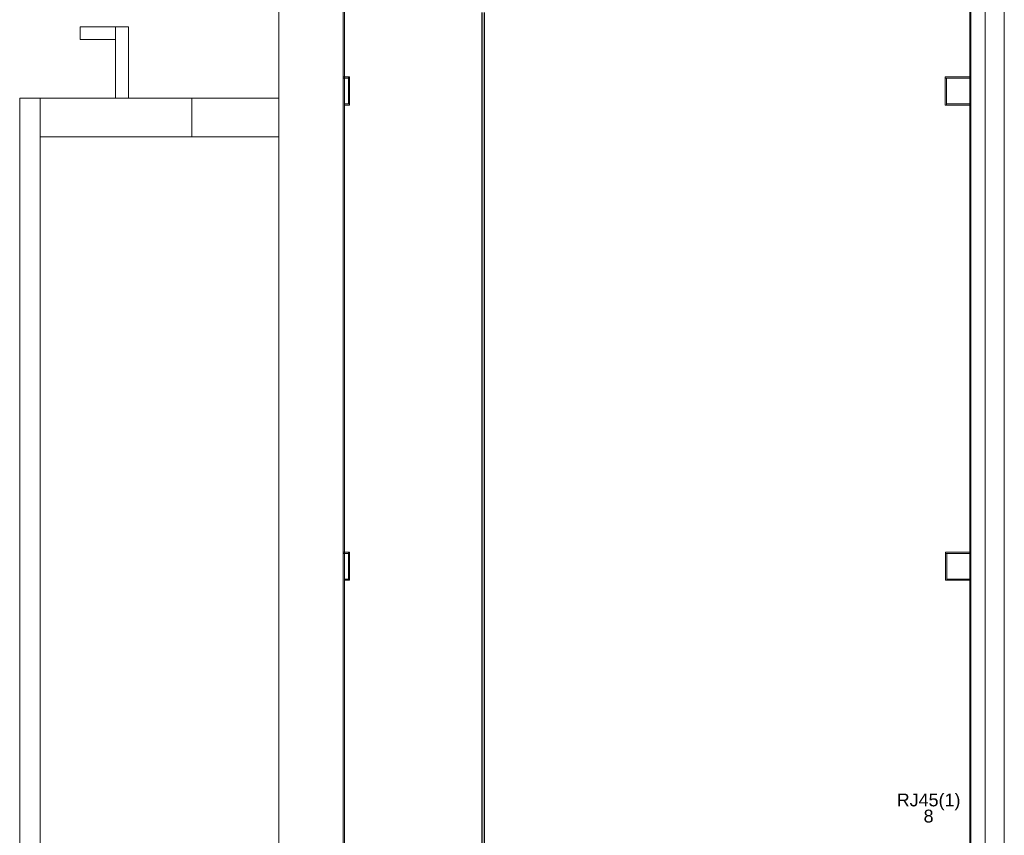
# Model space of a CAD drawing. Header units: millimetres. Extents: x 4476663 to 4477054, y -30323851 to -30323414.
# Tile 191 of 256: x 4476939 to 4476954, y -30323661 to -30323648. Entities that reach past the tile are written whole.
import ezdxf

# ---------------------------------------------------------------- set-up
doc = ezdxf.new("R2010")
doc.units = ezdxf.units.MM
doc.linetypes.add('NULL', pattern=[0])
for name, color, linetype, lineweight in [('CE-Condutos (Teto)', 1, 'Continuous', 25), ('IFC-Parede padrão-Contorno', 44, 'Continuous', 5), ('IFC-Parede-Contorno', 42, 'Continuous', 5), ('Textos', 7, 'Continuous', 9)]:
    doc.layers.add(name, color=color, linetype=linetype, lineweight=lineweight)
doc.styles.add('ARIAL', font='arial.ttf')

msp = doc.modelspace()

# ---------------------------------------------------------------- linework, layer by layer
at = {"layer": 'CE-Condutos (Teto)'}
for p, q in [((4476946.202, -30323647.718), (4476946.202, -30323648.416)), ((4476946.246, -30323648.416), (4476946.246, -30323647.718)), ((4476946.202, -30323648.416), (4476946.202, -30323649.101)), ((4476946.246, -30323649.101), (4476946.246, -30323648.416)), ((4476946.202, -30323649.101), (4476946.202, -30323649.777)), ((4476946.246, -30323649.777), (4476946.246, -30323649.101)), ((4476946.202, -30323649.777), (4476946.202, -30323650.451)), ((4476946.246, -30323650.451), (4476946.246, -30323649.777)), ((4476946.202, -30323650.451), (4476946.202, -30323651.129)), ((4476946.246, -30323651.129), (4476946.246, -30323650.451)), ((4476946.202, -30323651.129), (4476946.202, -30323651.815)), ((4476946.246, -30323651.815), (4476946.246, -30323651.129)), ((4476946.202, -30323651.815), (4476946.202, -30323652.516)), ((4476946.246, -30323652.516), (4476946.246, -30323651.815)), ((4476946.202, -30323652.516), (4476946.202, -30323653.237)), ((4476946.246, -30323653.237), (4476946.246, -30323652.516)), ((4476946.202, -30323653.237), (4476946.202, -30323653.984)), ((4476946.246, -30323653.984), (4476946.246, -30323653.237)), ((4476946.202, -30323653.984), (4476946.202, -30323654.762)), ((4476946.246, -30323654.762), (4476946.246, -30323653.984)), ((4476946.202, -30323654.762), (4476946.202, -30323655.578)), ((4476946.246, -30323655.578), (4476946.246, -30323654.762)), ((4476946.202, -30323655.578), (4476946.202, -30323656.437)), ((4476946.246, -30323656.437), (4476946.246, -30323655.578)), ((4476946.202, -30323656.437), (4476946.202, -30323657.344)), ((4476946.246, -30323657.344), (4476946.246, -30323656.437)), ((4476946.202, -30323657.344), (4476946.202, -30323658.305)), ((4476946.246, -30323658.305), (4476946.246, -30323657.344)), ((4476946.202, -30323658.305), (4476946.202, -30323659.327)), ((4476946.246, -30323659.327), (4476946.246, -30323658.305)), ((4476946.202, -30323659.327), (4476946.202, -30323660.414)), ((4476946.246, -30323660.414), (4476946.246, -30323659.327)), ((4476946.202, -30323660.414), (4476946.202, -30323661.572)), ((4476946.246, -30323661.572), (4476946.246, -30323660.414))]:
    msp.add_line(p, q, dxfattribs=at)
at = {"layer": 'IFC-Parede padrão-Contorno', "color": 8, "lineweight": 5}
for p, q in [((4476954.043, -30323660.763), (4476954.043, -30323635.658)), ((4476953.803, -30323651.593), (4476953.803, -30323635.918)), ((4476954.343, -30323676.122), (4476954.343, -30323636.623)), ((4476943.042, -30323663.797), (4476943.042, -30323643.562)), ((4476953.823, -30323661.399), (4476953.823, -30323644.547)), ((4476939.946, -30323648.014), (4476939.946, -30323647.938)), ((4476939.946, -30323647.938), (4476940.181, -30323647.938)), ((4476940.181, -30323647.938), (4476940.287, -30323647.938)), ((4476940.287, -30323647.938), (4476940.496, -30323647.938)), ((4476939.946, -30323648.053), (4476939.946, -30323648.014)), ((4476939.946, -30323648.138), (4476939.946, -30323648.053)), ((4476939.946, -30323648.138), (4476940.052, -30323648.138)), ((4476940.052, -30323648.138), (4476940.26, -30323648.138)), ((4476940.26, -30323648.138), (4476940.496, -30323648.138)), ((4476944.042, -30323648.718), (4476944.072, -30323648.718)), ((4476944.072, -30323648.718), (4476944.123, -30323648.718)), ((4476944.123, -30323648.718), (4476944.13, -30323648.718)), ((4476944.123, -30323648.98), (4476944.123, -30323648.718)), ((4476944.13, -30323648.718), (4476944.143, -30323648.718)), ((4476944.143, -30323648.877), (4476944.143, -30323648.718)), ((4476953.423, -30323648.732), (4476953.423, -30323648.72)), ((4476953.423, -30323648.72), (4476953.566, -30323648.72)), ((4476953.566, -30323648.72), (4476953.803, -30323648.72)), ((4476944.042, -30323648.738), (4476944.092, -30323648.738)), ((4476944.092, -30323648.738), (4476944.123, -30323648.738)), ((4476944.143, -30323649.138), (4476944.143, -30323648.877)), ((4476953.423, -30323648.74), (4476953.423, -30323648.732)), ((4476953.423, -30323648.74), (4476953.66, -30323648.74)), ((4476953.423, -30323649.002), (4476953.423, -30323648.74)), ((4476953.443, -30323648.898), (4476953.443, -30323648.74)), ((4476953.66, -30323648.74), (4476953.803, -30323648.74)), ((4476944.123, -30323649.138), (4476944.123, -30323648.98)), ((4476953.423, -30323649.16), (4476953.423, -30323649.002)), ((4476953.443, -30323649.16), (4476953.443, -30323648.898)), ((4476939.003, -30323649.051), (4476939.316, -30323649.051)), ((4476939.003, -30323649.332), (4476939.003, -30323649.051)), ((4476939.316, -30323649.051), (4476939.323, -30323649.051)), ((4476939.323, -30323663.37), (4476939.323, -30323649.051)), ((4476941.683, -30323649.051), (4476942.248, -30323649.051)), ((4476941.683, -30323649.051), (4476942.517, -30323649.051)), ((4476941.683, -30323649.402), (4476941.683, -30323649.175)), ((4476942.248, -30323649.051), (4476942.761, -30323649.051)), ((4476942.517, -30323649.051), (4476942.529, -30323649.051)), ((4476942.529, -30323649.051), (4476943.042, -30323649.051)), ((4476942.761, -30323649.051), (4476943.042, -30323649.051)), ((4476944.062, -30323649.138), (4476944.092, -30323649.138)), ((4476944.062, -30323649.158), (4476944.112, -30323649.158)), ((4476944.092, -30323649.138), (4476944.143, -30323649.138)), ((4476944.112, -30323649.158), (4476944.143, -30323649.158)), ((4476944.143, -30323649.146), (4476944.143, -30323649.138)), ((4476944.143, -30323649.158), (4476944.143, -30323649.146)), ((4476953.423, -30323649.16), (4476953.436, -30323649.16)), ((4476953.436, -30323649.16), (4476953.443, -30323649.16)), ((4476953.443, -30323649.14), (4476953.578, -30323649.14)), ((4476953.443, -30323649.16), (4476953.667, -30323649.16)), ((4476953.578, -30323649.14), (4476953.803, -30323649.14)), ((4476953.667, -30323649.16), (4476953.803, -30323649.16)), ((4476939.003, -30323663.651), (4476939.003, -30323649.332)), ((4476941.683, -30323649.651), (4476941.683, -30323649.282)), ((4476941.683, -30323649.651), (4476941.683, -30323649.402)), ((4476941.683, -30323649.651), (4476942.196, -30323649.651)), ((4476941.683, -30323649.651), (4476941.694, -30323649.651)), ((4476941.694, -30323649.651), (4476942.207, -30323649.651)), ((4476942.196, -30323649.651), (4476942.477, -30323649.651)), ((4476942.207, -30323649.651), (4476943.042, -30323649.651)), ((4476942.477, -30323649.651), (4476943.042, -30323649.651)), ((4476953.803, -30323661.06), (4476953.803, -30323651.593)), ((4476953.803, -30323653.176), (4476953.803, -30323651.593)), ((4476944.042, -30323659.245), (4476944.042, -30323653.176)), ((4476944.042, -30323656.118), (4476944.072, -30323656.118)), ((4476944.042, -30323656.138), (4476944.092, -30323656.138)), ((4476944.072, -30323656.118), (4476944.123, -30323656.118)), ((4476944.092, -30323656.138), (4476944.123, -30323656.138)), ((4476944.123, -30323656.118), (4476944.13, -30323656.118)), ((4476944.123, -30323656.38), (4476944.123, -30323656.118)), ((4476944.13, -30323656.118), (4476944.143, -30323656.118)), ((4476944.143, -30323656.277), (4476944.143, -30323656.118)), ((4476953.425, -30323656.131), (4476953.425, -30323656.118)), ((4476953.425, -30323656.118), (4476953.567, -30323656.118)), ((4476953.425, -30323656.138), (4476953.425, -30323656.131)), ((4476953.425, -30323656.138), (4476953.66, -30323656.138)), ((4476953.425, -30323656.4), (4476953.425, -30323656.138)), ((4476953.445, -30323656.296), (4476953.445, -30323656.138)), ((4476953.567, -30323656.118), (4476953.803, -30323656.118)), ((4476953.66, -30323656.138), (4476953.803, -30323656.138)), ((4476944.123, -30323656.538), (4476944.123, -30323656.38)), ((4476944.143, -30323656.538), (4476944.143, -30323656.277)), ((4476953.425, -30323656.558), (4476953.425, -30323656.4)), ((4476953.445, -30323656.558), (4476953.445, -30323656.296)), ((4476944.062, -30323656.538), (4476944.092, -30323656.538)), ((4476944.092, -30323656.538), (4476944.143, -30323656.538)), ((4476944.143, -30323656.546), (4476944.143, -30323656.538)), ((4476944.143, -30323656.558), (4476944.143, -30323656.546)), ((4476953.445, -30323656.538), (4476953.587, -30323656.538)), ((4476953.587, -30323656.538), (4476953.823, -30323656.538)), ((4476944.062, -30323656.558), (4476944.112, -30323656.558)), ((4476944.112, -30323656.558), (4476944.143, -30323656.558)), ((4476953.425, -30323656.558), (4476953.437, -30323656.558)), ((4476953.437, -30323656.558), (4476953.445, -30323656.558)), ((4476953.445, -30323656.558), (4476953.68, -30323656.558)), ((4476953.68, -30323656.558), (4476953.823, -30323656.558))]:
    msp.add_line(p, q, dxfattribs=at)
at = {"layer": 'IFC-Parede-Contorno', "color": 8, "lineweight": 5}
for p, q in [((4476944.062, -30323661.04), (4476944.062, -30323641.787)), ((4476944.042, -30323653.176), (4476944.042, -30323643.093)), ((4476940.496, -30323648.617), (4476940.496, -30323647.938)), ((4476940.496, -30323647.938), (4476940.582, -30323647.938)), ((4476940.582, -30323647.938), (4476940.658, -30323647.938)), ((4476940.658, -30323647.938), (4476940.696, -30323647.938)), ((4476940.696, -30323648.415), (4476940.696, -30323647.938)), ((4476940.696, -30323648.617), (4476940.696, -30323648.415)), ((4476940.496, -30323649.039), (4476940.496, -30323648.617)), ((4476940.696, -30323649.039), (4476940.696, -30323648.617)), ((4476939.25, -30323649.051), (4476939.323, -30323649.051)), ((4476939.323, -30323649.051), (4476940.809, -30323649.051)), ((4476939.323, -30323649.051), (4476939.368, -30323649.051)), ((4476939.368, -30323649.051), (4476941.616, -30323649.051)), ((4476940.496, -30323649.051), (4476940.496, -30323649.039)), ((4476940.696, -30323649.051), (4476940.696, -30323649.039)), ((4476941.576, -30323649.051), (4476941.683, -30323649.051)), ((4476941.616, -30323649.051), (4476941.683, -30323649.051)), ((4476941.683, -30323649.277), (4476941.683, -30323649.051)), ((4476939.323, -30323649.651), (4476940.809, -30323649.651)), ((4476939.323, -30323649.651), (4476939.368, -30323649.651)), ((4476939.368, -30323649.651), (4476940.046, -30323649.651)), ((4476940.046, -30323649.651), (4476941.683, -30323649.651)), ((4476944.042, -30323661.04), (4476944.042, -30323654.153))]:
    msp.add_line(p, q, dxfattribs=at)

# ---------------------------------------------------------------- texts
at = {"layer": 'Textos', "linetype": 'NULL', "char_height": 0.2, "attachment_point": 8, "line_spacing_factor": 0.6, "style": 'ARIAL'}
for s, insert, width in [('RJ45(1)', (4476953.163, -30323660.138), 1.9872), ('8', (4476953.163, -30323660.332), 0.31067)]:
    msp.add_mtext(s, dxfattribs=dict(at, insert=insert, width=width))

doc.saveas('drawing.dxf')
